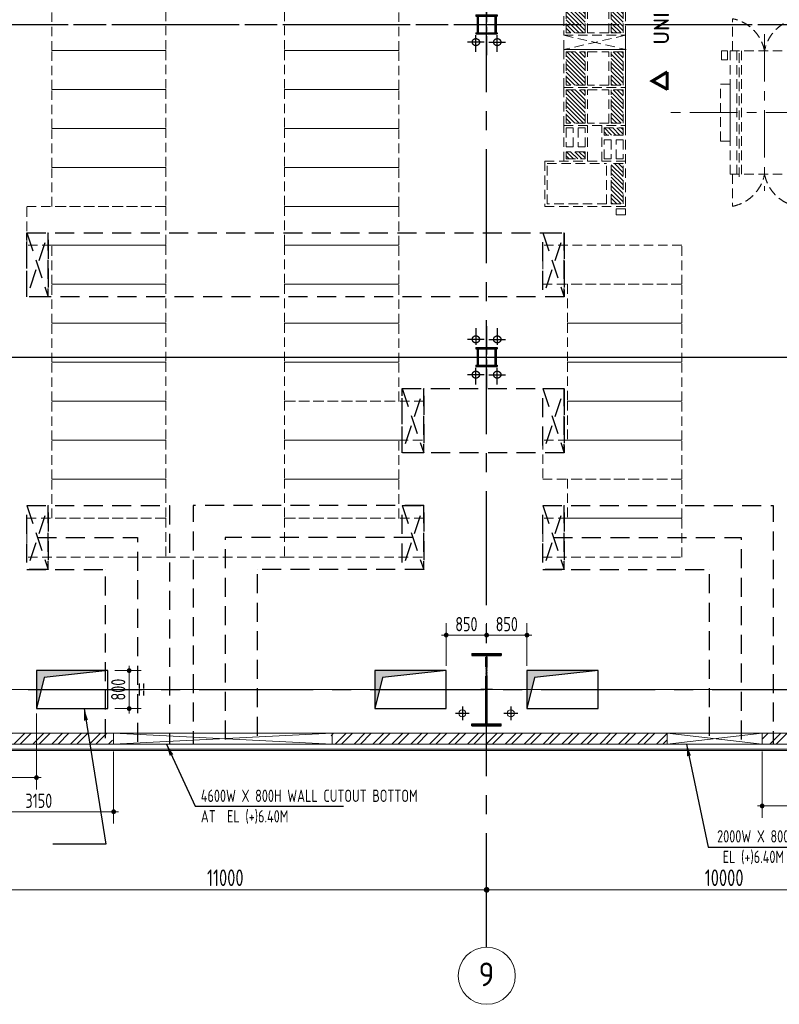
# Model space of a CAD drawing. Extents: x -7650383 to 4934791, y -137560 to 1826789.
# Tile 12 of 256: x 689438 to 705427, y -55601 to -34878. Entities that reach past the tile are written whole.
import ezdxf
from ezdxf.enums import TextEntityAlignment as Align

# ---------------------------------------------------------------- set-up
doc = ezdxf.new("R2010")
doc.units = 0
doc.header["$LTSCALE"] = 800
doc.header["$MEASUREMENT"] = 0
for name, pattern in [('CENTER', [2, 1.25, -0.25, 0.25, -0.25]), ('CENTER2', [1.125, 0.75, -0.125, 0.125, -0.125]), ('DASHED', [0.75, 0.5, -0.25]), ('HIDDEN', [0.375, 0.25, -0.125])]:
    doc.linetypes.add(name, pattern=pattern)
doc.layers.get('0').update_dxf_attribs({"linetype": 'CONTINUOUS'})
for name, color, linetype in [('0-7-COL', 2, 'CENTER'), ('Aux Ped Stel', 7, 'CONTINUOUS'), ('Aux_col', 7, 'CONTINUOUS'), ('CL', 2, 'CENTER2'), ('COL', 1, 'CENTER'), ('ELE EQUIP.', 7, 'CONTINUOUS'), ('EQUIP', 8, 'CONTINUOUS'), ('GRID', 8, 'CENTER'), ('MPL', 1, 'CONTINUOUS'), ('TEXT', 3, 'CONTINUOUS')]:
    doc.layers.add(name, color=color, linetype=linetype)
for name, color, linetype, lineweight in [('A-REMOVABLE GRATING', 252, 'CONTINUOUS', 9), ('CLAD-1', 3, 'CONTINUOUS', 15), ('DIM', 4, 'CONTINUOUS', 13), ('dimension line', 4, 'CONTINUOUS', 13), ('EQPT', 8, 'HIDDEN', 9), ('OPENING EO', 40, 'CONTINUOUS', 18), ('RAINWATER', 2, 'CONTINUOUS', 15), ('WALL', 6, 'CONTINUOUS', 18), ('WALL HATCH', 251, 'CONTINUOUS', 13)]:
    doc.layers.add(name, color=color, linetype=linetype, lineweight=lineweight)
doc.styles.add('ROMAND', font='romand')
doc.styles.add('ROMANS', font='ISO9.shx', dxfattribs={"width": 0.8})
doc.dimstyles.new('barka', dxfattribs={"dimscale": 100, "dimtxt": 3.5, "dimasz": 1.2, "dimexe": 2.5, "dimexo": 2.5, "dimgap": 0.8, "dimtad": 1, "dimdsep": 46, "dimtxsty": 'ROMANS', "dimblk": 'DDOT1', "dimcen": 0, "dimclrd": 256, "dimclre": 256, "dimclrt": 2, "dimadec": 0, "dimazin": 2, "dimtp": 0.1, "dimtm": 0.1, "dimtfac": 0.71, "dimtmove": 2, "dimatfit": 3, "dimlwd": -1, "dimlwe": -1, "dimarcsym": 0})
doc.dimstyles.new('barka INTERNAL DIM', dxfattribs={"dimscale": 100, "dimtxt": 3, "dimasz": 1, "dimexe": 2.5, "dimexo": 1.5, "dimgap": 0.8, "dimtad": 1, "dimdsep": 46, "dimtxsty": 'ROMANS', "dimblk": 'DDOT1', "dimcen": 0, "dimclrd": 256, "dimclre": 256, "dimclrt": 2, "dimadec": 0, "dimazin": 2, "dimtp": 0.1, "dimtm": 0.1, "dimtfac": 0.71, "dimtmove": 2, "dimatfit": 3, "dimlwd": -1, "dimlwe": -1, "dimarcsym": 0})
doc.dimstyles.new('MPL', dxfattribs={"dimtxt": 250, "dimasz": 250, "dimexe": 0, "dimexo": 0, "dimgap": 50, "dimtad": 1, "dimdec": 0, "dimzin": 0, "dimdsep": 46, "dimtxsty": 'ROMANS', "dimcen": 0, "dimclrd": 1, "dimclre": 1, "dimclrt": 3, "dimadec": 0, "dimazin": 0, "dimtfac": 0.09, "dimtdec": 0, "dimtofl": 0, "dimtmove": 0, "dimatfit": 0, "dimfxl": 1, "dimtolj": 1, "dimtzin": 0, "dimarcsym": 0})
pattern_1 = [(135, (582404.35, -393771.13), (-44.194174, -44.194174), [])]
pattern_2 = [(135, (582404.35, -392671.13), (-44.194174, -44.194174), [])]
pattern_3 = [(135, (582404.35, -394571.13), (-44.194174, -44.194174), [])]
pattern_4 = [(45, (72421.45, -1e-05), (-198.87378, 198.87378), []), (45, (72554.03, -1e-05), (-198.87378, 198.87378), [])]

# ---------------------------------------------------------------- blocks, each defined once
blk = doc.blocks.new('DDOT1')
blk.add_line((-1, 0), (1, 0))
at = {"const_width": 0.5}
blk.add_lwpolyline([(-0.25, 0, 1), (0.25, 0, 1)], format="xyb", close=True, dxfattribs=at)
blk = doc.blocks.new('*D125')
at = {"layer": 'dimension line', "transparency": 16777216}
for p, q in [((688266, -53976), (688266, -52942)), ((688386, -53192), (699146, -53192))]:
    blk.add_line(p, q, dxfattribs=at)
at = {"layer": 'dimension line', "transparency": 16777216, "xscale": 119.9999999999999, "yscale": 119.9999999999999, "zscale": 119.9999999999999, "rotation": 180}
blk.add_blockref('DDOT1', (688266, -53192), dxfattribs=at)
at = {"layer": 'dimension line', "transparency": 16777216, "xscale": 119.9999999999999, "yscale": 119.9999999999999, "zscale": 119.9999999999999}
blk.add_blockref('DDOT1', (699266, -53192), dxfattribs=at)
at = {"layer": 'dimension line', "color": 2, "transparency": 16777216, "insert": (693766, -52937), "char_height": 350, "attachment_point": 5, "style": 'ROMANS'}
blk.add_mtext('11000', dxfattribs=at)
blk = doc.blocks.new('A$C41E52089')
at = {"layer": 'COL'}
h = blk.add_hatch(dxfattribs=at)
h.set_pattern_fill('ANSI31', color=256, scale=100, style=0)
h.paths.add_polyline_path([(310, -720), (0, -720), (0, -760), (310, -760)])
h.paths.add_polyline_path([(0, -720), (-310, -720), (-310, -760), (0, -760)])
h.paths.add_polyline_path([(0, 0), (-13, 0), (-13, -720), (0, -720)])
h.paths.add_polyline_path([(0, 720), (-13, 720), (-13, 0), (0, 0)])
h.paths.add_polyline_path([(12, 0), (0, 0), (0, -720), (12, -720)])
h.paths.add_polyline_path([(12, 720), (0, 720), (0, 0), (12, 0)])
h.paths.add_polyline_path([(310, 760), (0, 760), (0, 720), (12, 720), (310, 720)])
h.paths.add_polyline_path([(0, 760), (-310, 760), (-310, 720), (0, 720)])
for p, q in [((-310, 760), (310, 760)), ((-310, 760), (-310, 720)), ((-310, 720), (310, 720)), ((-13, -720), (-13, 720)), ((12, -720), (12, 720)), ((310, 760), (310, 720)), ((-310, -720), (310, -720)), ((-310, -760), (-310, -720)), ((-310, -760), (310, -760)), ((310, -760), (310, -720))]:
    blk.add_line(p, q, dxfattribs=at)
at = {"layer": 'COL', "color": 2}
for p, q in [((0, -800), (0, 800)), ((123, 0), (-123, 0))]:
    blk.add_line(p, q, dxfattribs=at)
blk = doc.blocks.new('*D126')
at = {"layer": 'dimension line', "transparency": 16777216}
blk.add_line((699386, -53192), (709146, -53192), dxfattribs=at)
at = {"layer": 'dimension line', "transparency": 16777216, "xscale": 119.9999999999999, "yscale": 119.9999999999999, "zscale": 119.9999999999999, "rotation": 180}
blk.add_blockref('DDOT1', (699266, -53192), dxfattribs=at)
at = {"layer": 'dimension line', "transparency": 16777216, "xscale": 119.9999999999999, "yscale": 119.9999999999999, "zscale": 119.9999999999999}
blk.add_blockref('DDOT1', (709266, -53192), dxfattribs=at)
at = {"layer": 'dimension line', "color": 2, "transparency": 16777216, "insert": (704266, -52937), "char_height": 350, "attachment_point": 5, "style": 'ROMANS'}
blk.add_mtext('10000', dxfattribs=at)
blk = doc.blocks.new('DRY TRANSFORMER')
at = {"layer": 'EQPT'}
for p, q in [((-700, 1099), (-700, 1425)), ((-550, 1116), (-550, 725)), ((550, 1116), (550, 725)), ((-1300, 675), (-1975, 675)), ((-1300, 725), (1300, 725)), ((-1300, -725), (-1300, 725)), ((1300, -725), (1300, 725)), ((1300, 675), (1975, 675)), ((1354, 535), (-1344, 535)), ((1300, 585), (-1300, 585)), ((1300, 485), (-1300, 485)), ((1354, -535), (-1344, -535)), ((1300, -485), (-1300, -485)), ((1300, -585), (-1300, -585)), ((-1300, -675), (-1975, -675)), ((-1300, -725), (1300, -725)), ((613, -725), (161, -725)), ((1300, -675), (1975, -675))]:
    blk.add_line(p, q, dxfattribs=at)
at = {"layer": 'EQPT', "linetype": 'CENTER'}
for p, q in [((0, 1029), (0, -2149)), ((-1650, 0), (1650, 0))]:
    blk.add_line(p, q, dxfattribs=at)
at = {"layer": 'EQPT'}
for points in [[(-1109, 1033), (-700, 1033), (-700, 1099), (-1109, 1099)], [(-600, 1116), (600, 1116), (600, 1140), (-600, 1140)], [(-1109, 1033), (-700, 1033), (-700, 725), (-1109, 725)], [(1064, 798), (870, 798), (870, 927), (1064, 927)], [(-1107, -906), (-1301, -906), (-1301, -777), (-1107, -777)], [(-600, -725), (600, -725), (600, -925), (-600, -925)]]:
    blk.add_lwpolyline(points, close=True, dxfattribs=at)
for centre, radius, start, end in [((-693, 997), 428, 90.9397, 166.1448), ((-1137, 838), 853, 190.9964, 259.0036), ((1137, 838), 853, 280.9964, 349.0036), ((-1137, -838), 853, 100.9964, 169.0036), ((1137, -838), 853, 10.9964, 79.0036)]:
    blk.add_arc(centre, radius, start, end, dxfattribs=at)
blk = doc.blocks.new('FRONT')
at = {"layer": 'EQPT', "linetype": 'Continuous', "const_width": 100, "flags": 128}
for points in [[(531263, 155421), (530777, 155127), (531270, 154854)], [(531259, 155421), (531259, 154832)]]:
    blk.add_lwpolyline(points, dxfattribs=at)
blk = doc.blocks.new('SSDD')
at = {"layer": 'EQPT'}
h = blk.add_hatch(dxfattribs=at)
h.set_pattern_fill('ANSI31', color=256, scale=500, angle=450, style=0)
h.set_pattern_definition(pattern_2)
h.paths.add_polyline_path([(412505, 78650), (412505, 77950), (412905, 77950), (412905, 78650)])
h = blk.add_hatch(dxfattribs=at)
h.set_pattern_fill('ANSI31', color=256, scale=500, angle=450, style=0)
h.set_pattern_definition(pattern_2)
h.paths.add_polyline_path([(413455, 78650), (413455, 77950), (413705, 77950), (413705, 78650)])
h = blk.add_hatch(dxfattribs=at)
h.set_pattern_fill('ANSI31', color=256, scale=500, angle=450, style=0)
h.set_pattern_definition(pattern_1)
h.paths.add_polyline_path([(412505, 77550), (412505, 76850), (412905, 76850), (412905, 77550)])
h = blk.add_hatch(dxfattribs=at)
h.set_pattern_fill('ANSI31', color=256, scale=500, angle=450, style=0)
h.set_pattern_definition(pattern_1)
h.paths.add_polyline_path([(413455, 77550), (413455, 76850), (413705, 76850), (413705, 77550)])
h = blk.add_hatch(dxfattribs=at)
h.set_pattern_fill('ANSI31', color=256, scale=500, angle=450, style=0)
h.set_pattern_definition(pattern_3)
h.paths.add_polyline_path([(412505, 76750), (412505, 76050), (412905, 76050), (412905, 76750)])
h = blk.add_hatch(dxfattribs=at)
h.set_pattern_fill('ANSI31', color=256, scale=500, angle=450, style=0)
h.set_pattern_definition(pattern_3)
h.paths.add_polyline_path([(413455, 76750), (413455, 76050), (413705, 76050), (413705, 76750)])
h = blk.add_hatch(dxfattribs=at)
h.set_pattern_fill('ANSI31', color=256, scale=500, angle=450, style=0)
h.set_pattern_definition([(135, (499568.12, 29078.44), (-44.194174, -44.194174), [])])
h.paths.add_polyline_path([(413305, 75950), (413305, 75800), (413705, 75800), (413705, 75950)])
h = blk.add_hatch(dxfattribs=at)
h.set_pattern_fill('ANSI31', color=256, scale=500, angle=450, style=0)
h.set_pattern_definition([(135, (498768.12, 28578.44), (-44.194174, -44.194174), [])])
h.paths.add_polyline_path([(412505, 75450), (412505, 75300), (412905, 75300), (412905, 75450)])
h = blk.add_hatch(dxfattribs=at)
h.set_pattern_fill('ANSI31', color=256, scale=500, angle=450, style=0)
h.set_pattern_definition([(135, (574740.155, -395589.635), (-44.194174, -44.194174), [])])
h.paths.add_polyline_path([(413455, 75200), (413455, 74350), (413705, 74350), (413705, 75200)])
for p, q in [((412505, 77950), (412505, 78650)), ((412905, 77950), (412905, 78650)), ((412955, 77950), (412955, 78650)), ((413405, 77950), (413405, 78650)), ((413455, 77950), (413455, 78650)), ((413705, 77950), (413705, 78650)), ((412905, 77950), (412505, 77950)), ((413405, 77950), (412955, 77950)), ((413455, 77950), (413705, 77950)), ((412455, 77900), (413769, 77600)), ((413755, 77900), (412455, 77600)), ((412455, 77600), (413755, 77600)), ((412455, 77600), (413755, 77600)), ((412455, 77600), (413755, 77600)), ((412505, 77550), (412905, 77550)), ((412505, 76850), (412505, 77550)), ((412755, 77600), (413755, 77600)), ((412905, 76850), (412905, 77550)), ((412955, 77550), (413405, 77550)), ((412955, 76850), (412955, 77550)), ((413405, 76850), (413405, 77550)), ((413705, 77550), (413455, 77550)), ((413455, 76850), (413455, 77550)), ((413705, 76850), (413705, 77550)), ((412455, 76800), (413755, 76800)), ((412905, 76850), (412505, 76850)), ((412505, 76750), (412905, 76750)), ((412505, 76050), (412505, 76750)), ((412755, 76800), (413755, 76800)), ((412905, 76050), (412905, 76750)), ((413405, 76850), (412955, 76850)), ((412955, 76750), (413405, 76750)), ((412955, 76050), (412955, 76750)), ((413405, 76050), (413405, 76750)), ((413455, 76850), (413705, 76850)), ((413705, 76750), (413455, 76750)), ((413455, 76050), (413455, 76750)), ((413705, 76050), (413705, 76750)), ((412455, 75250), (412455, 76000)), ((412455, 76000), (413755, 76000)), ((412905, 76050), (412505, 76050)), ((412755, 76000), (413755, 76000)), ((412755, 76000), (413755, 76000)), ((413405, 76050), (412955, 76050)), ((412955, 75250), (412955, 76000)), ((413255, 75250), (413255, 76000)), ((413455, 76050), (413705, 76050)), ((412055, 75250), (413755, 75250)), ((412105, 75200), (413355, 75200)), ((412105, 74350), (412105, 75200)), ((413355, 74350), (413355, 75200)), ((413705, 75200), (413455, 75200)), ((413455, 74350), (413455, 75200)), ((413705, 74350), (413705, 75200)), ((412055, 74300), (413755, 74300)), ((412055, 74300), (413755, 74300)), ((413355, 74350), (412105, 74350)), ((413455, 74350), (413705, 74350))]:
    blk.add_line(p, q, dxfattribs=at)
for points in [[(413755, 74300), (413755, 85400)], [(412455, 79500), (412455, 77900), (413755, 77900), (413755, 79500)], [(412455, 77600), (412455, 76800), (413755, 76800), (413755, 77600)], [(412455, 76800), (412455, 76000), (413755, 76000), (413755, 76800)], [(412055, 75250), (412055, 74300)]]:
    blk.add_lwpolyline(points, dxfattribs=at)
for points in [[(412455, 77900), (413755, 77900), (413755, 77600), (412455, 77600)], [(412505, 75550), (412655, 75550), (412655, 75950), (412505, 75950)], [(412755, 75550), (412905, 75550), (412905, 75950), (412755, 75950)], [(413705, 75950), (413705, 75800), (413305, 75800), (413305, 75950)], [(413305, 75700), (413455, 75700), (413455, 75300), (413305, 75300)], [(413555, 75700), (413705, 75700), (413705, 75300), (413555, 75300)], [(412905, 75300), (412905, 75450), (412505, 75450), (412505, 75300)]]:
    blk.add_lwpolyline(points, close=True, dxfattribs=at)
at = {"layer": 'EQPT', "linetype": 'Continuous'}
blk.add_lwpolyline([(413561, 74121), (413755, 74121), (413755, 74250), (413561, 74250)], close=True, dxfattribs=at)
at = {"layer": 'EQPT', "rotation": 270}
blk.add_blockref('DRY TRANSFORMER', (416680, 76275), dxfattribs=at)
at = {"layer": 'EQPT', "xscale": 0.6500000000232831, "yscale": 0.6500000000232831, "zscale": 0.6500000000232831}
blk.add_blockref('FRONT', (69313, -23894), dxfattribs=at)
at = {"layer": 'EQPT', "style": 'ROMAND'}
blk.add_text('UNIT PMCC ', height=300, rotation=90, dxfattribs=at).set_placement((414661, 77707))
blk = doc.blocks.new('AUX COL')
at = {"layer": 'Aux Ped Stel'}
for p, q in [((-225, 200), (-225, 175)), ((-225, 200), (225, 200)), ((-225, 175), (225, 175)), ((-200, 175), (-200, -175)), ((-175, 175), (-175, -175)), ((175, 175), (175, -175)), ((200, 175), (200, -175)), ((225, 200), (225, 175)), ((-225, -175), (-225, -200)), ((-225, -175), (225, -175)), ((-225, -200), (225, -200)), ((225, -175), (225, -200))]:
    blk.add_line(p, q, dxfattribs=at)
at = {"layer": 'CL'}
for p, q in [((0, 650), (0, -650)), ((-650, 0), (650, 0))]:
    blk.add_line(p, q, dxfattribs=at)
blk = doc.blocks.new('*D514')
at = {"layer": 'DIM', "transparency": 16777216}
for p, q in [((688266, -47748), (688266, -51079)), ((689791, -49477), (689791, -51079)), ((688366, -50829), (689691, -50829))]:
    blk.add_line(p, q, dxfattribs=at)
at = {"layer": 'DIM', "transparency": 16777216, "xscale": 100, "yscale": 100, "zscale": 100, "rotation": 180}
blk.add_blockref('DDOT1', (688266, -50829), dxfattribs=at)
at = {"layer": 'DIM', "transparency": 16777216, "xscale": 100, "yscale": 100, "zscale": 100}
blk.add_blockref('DDOT1', (689791, -50829), dxfattribs=at)
at = {"layer": 'DIM', "color": 2, "transparency": 16777216, "insert": (688907, -50599), "char_height": 300, "attachment_point": 5, "style": 'ROMANS'}
blk.add_mtext('1525', dxfattribs=at)
blk = doc.blocks.new('*D515')
at = {"layer": 'DIM', "transparency": 16777216}
for p, q in [((698416, -48477), (698416, -47580)), ((699266, -47680), (699266, -47580)), ((698516, -47830), (699166, -47830))]:
    blk.add_line(p, q, dxfattribs=at)
at = {"layer": 'DIM', "transparency": 16777216, "xscale": 100, "yscale": 100, "zscale": 100, "rotation": 180}
blk.add_blockref('DDOT1', (698416, -47830), dxfattribs=at)
at = {"layer": 'DIM', "transparency": 16777216, "xscale": 100, "yscale": 100, "zscale": 100}
blk.add_blockref('DDOT1', (699266, -47830), dxfattribs=at)
at = {"layer": 'DIM', "color": 2, "transparency": 16777216, "insert": (698841, -47600), "char_height": 300, "attachment_point": 5, "style": 'ROMANS'}
blk.add_mtext('850', dxfattribs=at)
blk = doc.blocks.new('*D516')
at = {"layer": 'DIM', "transparency": 16777216}
for p, q in [((699266, -47680), (699266, -47580)), ((700116, -48477), (700116, -47580)), ((699366, -47830), (700016, -47830))]:
    blk.add_line(p, q, dxfattribs=at)
at = {"layer": 'DIM', "transparency": 16777216, "xscale": 100, "yscale": 100, "zscale": 100, "rotation": 180}
blk.add_blockref('DDOT1', (699266, -47830), dxfattribs=at)
at = {"layer": 'DIM', "transparency": 16777216, "xscale": 100, "yscale": 100, "zscale": 100}
blk.add_blockref('DDOT1', (700116, -47830), dxfattribs=at)
at = {"layer": 'DIM', "color": 2, "transparency": 16777216, "insert": (699691, -47600), "char_height": 300, "attachment_point": 5, "style": 'ROMANS'}
blk.add_mtext('850', dxfattribs=at)
blk = doc.blocks.new('*D518')
at = {"layer": 'DIM', "transparency": 16777216}
for p, q in [((691441, -48577), (691992, -48577)), ((691742, -49277), (691742, -48677)), ((691441, -49377), (691992, -49377))]:
    blk.add_line(p, q, dxfattribs=at)
at = {"layer": 'DIM', "transparency": 16777216, "xscale": 100, "yscale": 100, "zscale": 100}
for p, rotation in [((691742, -48577), 90), ((691742, -49377), 270)]:
    blk.add_blockref('DDOT1', p, dxfattribs=dict(at, rotation=rotation))
at = {"layer": 'DIM', "color": 2, "transparency": 16777216, "char_height": 300, "attachment_point": 5, "rotation": 90, "style": 'ROMANS'}
for s, insert in [('800', (691512, -48977)), ('==', (691972, -48977))]:
    blk.add_mtext(s, dxfattribs=dict(at, insert=insert))
blk = doc.blocks.new('*D519')
at = {"layer": 'DIM', "transparency": 16777216}
for p, q in [((691416, -50277), (691416, -51797)), ((688266, -51229), (688266, -51797)), ((691316, -51547), (688366, -51547))]:
    blk.add_line(p, q, dxfattribs=at)
at = {"layer": 'DIM', "transparency": 16777216, "xscale": 100, "yscale": 100, "zscale": 100, "rotation": 180}
blk.add_blockref('DDOT1', (688266, -51547), dxfattribs=at)
at = {"layer": 'DIM', "transparency": 16777216, "xscale": 100, "yscale": 100, "zscale": 100}
blk.add_blockref('DDOT1', (691416, -51547), dxfattribs=at)
at = {"layer": 'DIM', "color": 2, "transparency": 16777216, "insert": (689841, -51317), "char_height": 300, "attachment_point": 5, "style": 'ROMANS'}
blk.add_mtext('3150', dxfattribs=at)
blk = doc.blocks.new('*D520')
at = {"layer": 'DIM', "transparency": 16777216}
for p, q in [((705066, -50277), (705066, -51675)), ((709166, -51425), (705166, -51425)), ((709266, -51455), (709266, -51675))]:
    blk.add_line(p, q, dxfattribs=at)
at = {"layer": 'DIM', "transparency": 16777216, "xscale": 100, "yscale": 100, "zscale": 100, "rotation": 180}
blk.add_blockref('DDOT1', (705066, -51425), dxfattribs=at)
at = {"layer": 'DIM', "transparency": 16777216, "xscale": 100, "yscale": 100, "zscale": 100}
blk.add_blockref('DDOT1', (709266, -51425), dxfattribs=at)
at = {"layer": 'DIM', "color": 2, "transparency": 16777216, "insert": (707166, -51195), "char_height": 300, "attachment_point": 5, "style": 'ROMANS'}
blk.add_mtext('4200', dxfattribs=at)

msp = doc.modelspace()

# ---------------------------------------------------------------- hatches: boundary and pattern name
at = {"layer": 'MPL'}
h = msp.add_hatch(color=5, dxfattribs=at)
h.dxf.hatch_style = 1
h.paths.add_polyline_path([(691290.8, -11577.4), (689790.8, -11577.4), (689790.8, -12377.4), (689952, -11722.6)])
h.paths.add_polyline_path([(698415.7, -11577.4), (696915.7, -11577.4), (696915.7, -12377.4), (697076.9, -11722.6)])
h.paths.add_polyline_path([(701615.6, -11577.4), (700115.6, -11577.4), (700115.6, -12377.4), (700276.9, -11722.6)])
h.paths.add_polyline_path([(708415.7, -11577.4), (706915.7, -11577.4), (706915.7, -12377.4), (707076.9, -11722.6)])
h.paths.add_polyline_path([(708415.7, -48577.4), (706915.7, -48577.4), (706915.7, -49377.4), (707076.9, -48722.6)])
h.paths.add_polyline_path([(701615.6, -48577.4), (700115.6, -48577.4), (700115.6, -49377.4), (700276.9, -48722.6)])
h.paths.add_polyline_path([(698415.7, -48577.4), (696915.7, -48577.4), (696915.7, -49377.4), (697076.9, -48722.6)])
h.paths.add_polyline_path([(691290.8, -48577.4), (689790.8, -48577.4), (689790.8, -49377.4), (689952, -48722.6)])
at = {"layer": 'WALL HATCH'}
h = msp.add_hatch(dxfattribs=at)
h.set_pattern_fill('ANSI32', color=256, scale=750, style=0)
h.set_pattern_definition(pattern_4)
h.paths.add_polyline_path([(709865.6, -48977.4), (709635.6, -48977.4), (709635.6, -49897.4), (705299.5, -49897.4), (705299.5, -50127.4), (709865.6, -50127.4)])
h = msp.add_hatch(dxfattribs=at)
h.set_pattern_fill('ANSI32', color=256, scale=750, style=0)
h.set_pattern_definition(pattern_4)
h.paths.add_polyline_path([(691392.4, -50127.4), (691392.4, -49897.4), (688150.6, -49897.4), (688150.6, -50127.4)])
h.paths.add_polyline_path([(705065.6, -49897.4), (705065.6, -50127.4), (705299.5, -50127.4), (705299.5, -49897.4)])
h.paths.add_polyline_path([(703065.6, -50127.4), (703065.6, -49897.4), (695992.4, -49897.4), (695992.4, -50127.4)])

# ---------------------------------------------------------------- linework, layer by layer
at = {"layer": 'A-REMOVABLE GRATING'}
for p, q in [((609730.6, -48977.4), (712427.4, -48977.4)), ((674080.7, -48977.4), (723686.4, -48977.4))]:
    msp.add_line(p, q, dxfattribs=at)
at = {"layer": 'CL', "linetype": 'CENTER'}
for p, q in [((699040.6, -35555.4), (699040.6, -35205.4)), ((699490.6, -35555.4), (699490.6, -35205.4)), ((699215.6, -35350), (698865.6, -35350)), ((699315.6, -35350), (699665.6, -35350)), ((699040.6, -41371.5), (699040.6, -41721.5)), ((699490.6, -41371.5), (699490.6, -41721.5)), ((699215.6, -41605.9), (698865.6, -41605.9)), ((699315.6, -41605.9), (699665.6, -41605.9)), ((699040.6, -42554.2), (699040.6, -42204.2)), ((699490.6, -42554.2), (699490.6, -42204.2)), ((699215.6, -42348.9), (698865.6, -42348.9)), ((699315.6, -42348.9), (699665.6, -42348.9))]:
    msp.add_line(p, q, dxfattribs=at)
at = {"layer": 'CL'}
for p, q in [((698900.6, -49477.4), (698610.6, -49477.4)), ((698755.6, -49332.4), (698755.6, -49622.4)), ((699920.7, -49477.4, 100), (699630.7, -49477.4, 100)), ((699775.7, -49332.4, 100), (699775.7, -49622.4, 100))]:
    msp.add_line(p, q, dxfattribs=at)
at = {"layer": 'CL', "color": 7}
for centre in [(699040.6, -35350), (699490.6, -35350), (699040.6, -41605.9), (699490.6, -41605.9), (699040.6, -42348.9), (699490.6, -42348.9)]:
    msp.add_circle(centre, 75, dxfattribs=at)
at = {"layer": 'CLAD-1'}
for p, q in [((672350.9, -50227.4), (709965.6, -50227.4)), ((672350.9, -50255.4), (709993.6, -50255.4))]:
    msp.add_line(p, q, dxfattribs=at)
at = {"layer": 'DIM', "color": 2}
msp.add_circle((699269.2, -55000.6), 600, dxfattribs=at)
at = {"layer": 'EQPT'}
msp.add_line((692514.7, -46186.4), (695014.7, -46186.4), dxfattribs=at)
for points in [[(690111.7, -34706.4), (692514.7, -34706.4), (692514.7, -35526.4), (690111.7, -35526.4)], [(697417.7, -34706.4), (695014.7, -34706.4), (695014.7, -35526.4), (697417.7, -35526.4)], [(690111.7, -35526.4), (692514.7, -35526.4), (692514.7, -36346.4), (690111.7, -36346.4)], [(697417.7, -35526.4), (695014.7, -35526.4), (695014.7, -36346.4), (697417.7, -36346.4)], [(690111.7, -36346.4), (692514.7, -36346.4), (692514.7, -37166.4), (690111.7, -37166.4)], [(697417.7, -36346.4), (695014.7, -36346.4), (695014.7, -37166.4), (697417.7, -37166.4)], [(690111.7, -37166.4), (692514.7, -37166.4), (692514.7, -37986.4), (690111.7, -37986.4)], [(697417.7, -37166.4), (695014.7, -37166.4), (695014.7, -37986.4), (697417.7, -37986.4)], [(690111.7, -37986.4), (692514.7, -37986.4), (692514.7, -38806.4), (690111.7, -38806.4)], [(697417.7, -37986.4), (695014.7, -37986.4), (695014.7, -38806.4), (697417.7, -38806.4)], [(689587.7, -38806.4), (692514.7, -38806.4), (692514.7, -39626.4), (689587.7, -39626.4)], [(697417.7, -38806.4), (695014.7, -38806.4), (695014.7, -39626.4), (697417.7, -39626.4)], [(690111.7, -39626.4), (692514.7, -39626.4), (692514.7, -40446.4), (690111.7, -40446.4)], [(697417.7, -39626.4), (695014.7, -39626.4), (695014.7, -40446.4), (697417.7, -40446.4)], [(700447.5, -40446.4), (703374.5, -40446.4), (703374.5, -39626.4), (700447.5, -39626.4)], [(690111.7, -40446.4), (692514.7, -40446.4), (692514.7, -41266.4), (690111.7, -41266.4)], [(697417.7, -40446.4), (695014.7, -40446.4), (695014.7, -41266.4), (697417.7, -41266.4)], [(700971.5, -41266.4), (703374.5, -41266.4), (703374.5, -40446.4), (700971.5, -40446.4)], [(690111.7, -41266.4), (692514.7, -41266.4), (692514.7, -42086.4), (690111.7, -42086.4)], [(697417.7, -41266.4), (695014.7, -41266.4), (695014.7, -42086.4), (697417.7, -42086.4)], [(700971.5, -42086.4), (703374.5, -42086.4), (703374.5, -41266.4), (700971.5, -41266.4)], [(690111.7, -42086.4), (692514.7, -42086.4), (692514.7, -42906.4), (690111.7, -42906.4)], [(697417.7, -42086.4), (695014.7, -42086.4), (695014.7, -42906.4), (697417.7, -42906.4)], [(700971.5, -42906.4), (703374.5, -42906.4), (703374.5, -42086.4), (700971.5, -42086.4)], [(690111.7, -42906.4), (692514.7, -42906.4), (692514.7, -43726.4), (690111.7, -43726.4)], [(697941.7, -42906.4), (695014.7, -42906.4), (695014.7, -43726.4), (697941.7, -43726.4)], [(700971.5, -43726.4), (703374.5, -43726.4), (703374.5, -42906.4), (700971.5, -42906.4)], [(690111.7, -43726.4), (692514.7, -43726.4), (692514.7, -44546.4), (690111.7, -44546.4)], [(697417.7, -43726.4), (695014.7, -43726.4), (695014.7, -44546.4), (697417.7, -44546.4)], [(700447.5, -44546.4), (703374.5, -44546.4), (703374.5, -43726.4), (700447.5, -43726.4)], [(690111.7, -44546.4), (692514.7, -44546.4), (692514.7, -45366.4), (690111.7, -45366.4)], [(697417.7, -44546.4), (695014.7, -44546.4), (695014.7, -45366.4), (697417.7, -45366.4)], [(700971.5, -45366.4), (703374.5, -45366.4), (703374.5, -44546.4), (700971.5, -44546.4)], [(689587.7, -45366.4), (692514.7, -45366.4), (692514.7, -46186.4), (689587.7, -46186.4)], [(697941.7, -45366.4), (695014.7, -45366.4), (695014.7, -46186.4), (697941.7, -46186.4)], [(700447.5, -46186.4), (703374.5, -46186.4), (703374.5, -45366.4), (700447.5, -45366.4)]]:
    msp.add_lwpolyline(points, close=True, dxfattribs=at)
at = {"layer": 'EQUIP', "linetype": 'DASHED', "flags": 128}
for points in [[(689587.7, -39361.4), (690037.7, -39361.4), (690037.7, -40711.4), (689587.7, -40711.4), (689587.7, -39361.4), (690037.7, -40711.4), (690037.7, -39361.4), (689587.7, -40711.4)], [(700447.5, -39361.4), (700897.5, -39361.4), (700897.5, -40711.4), (700447.5, -40711.4), (700447.5, -39361.4), (700897.5, -40711.4), (700897.5, -39361.4), (700447.5, -40711.4)], [(697491.7, -42641.4), (697941.7, -42641.4), (697941.7, -43991.4), (697491.7, -43991.4), (697491.7, -42641.4), (697941.7, -43991.4), (697941.7, -42641.4), (697491.7, -43991.4)], [(700447.5, -42641.4), (700897.5, -42641.4), (700897.5, -43991.4), (700447.5, -43991.4), (700447.5, -42641.4), (700897.5, -43991.4), (700897.5, -42641.4), (700447.5, -43991.4)], [(689587.7, -45101.4), (690037.7, -45101.4), (690037.7, -46451.4), (689587.7, -46451.4), (689587.7, -45101.4), (690037.7, -46451.4), (690037.7, -45101.4), (689587.7, -46451.4)], [(689587.7, -45101.4), (692589.7, -45101.4), (692589.7, -45101.4), (692589.7, -50127.4)], [(697941.7, -45101.4), (693089.7, -45101.4), (693089.7, -45101.4), (693089.7, -50127.4)], [(697491.7, -45101.4), (697941.7, -45101.4), (697941.7, -46451.4), (697491.7, -46451.4), (697491.7, -45101.4), (697941.7, -46451.4), (697941.7, -45101.4), (697491.7, -46451.4)], [(700447.5, -45101.4), (700897.5, -45101.4), (700897.5, -46451.4), (700447.5, -46451.4), (700447.5, -45101.4), (700897.5, -46451.4), (700897.5, -45101.4), (700447.5, -46451.4)], [(700447.5, -45101.4), (703374.5, -45101.4), (704624.5, -45101.4), (705299.5, -45101.4), (705299.5, -50127.4)], [(689812.7, -45776.4), (691914.7, -45776.4), (691914.7, -50127.4)], [(697716.7, -45776.4), (693764.7, -45776.4), (693764.7, -50127.4)], [(700672.5, -45776.4), (703599.5, -45776.4), (704624.5, -45776.4), (704624.5, -45776.4), (704624.5, -50127.4)], [(689587.7, -46451.4), (691239.7, -46451.4), (691239.7, -46451.4), (691239.7, -50127.4)], [(697941.7, -46451.4), (694439.7, -46451.4), (694439.7, -46451.4), (694439.7, -50127.4)], [(700447.5, -46451.4), (703949.5, -46451.4), (703949.5, -46451.4), (703949.5, -46451.4), (703949.5, -50127.4)]]:
    msp.add_lwpolyline(points, dxfattribs=at)
at = {"layer": 'EQUIP', "linetype": 'DASHED'}
for points in [[(689587.7, -39361.4), (700897.5, -39361.4), (700897.5, -40711.4), (689587.7, -40711.4)], [(697491.7, -42641.4), (700897.5, -42641.4), (700897.5, -43991.4), (697491.7, -43991.4)]]:
    msp.add_lwpolyline(points, close=True, dxfattribs=at)
at = {"layer": 'GRID', "linetype": 'CENTER2', "ltscale": 4}
for p, q in [((699265.6, -54400.6), (699265.6, 16543.4)), ((676974.3, -34977.4), (709524.9, -34977.4)), ((684457.4, -34977.4), (721384.5, -34977.4)), ((684457.4, -41977.4), (721560.2, -41977.4)), ((684849.5, -41977.4), (709547.9, -41977.4)), ((614015.3, -48977.4), (723686.4, -48977.4))]:
    msp.add_line(p, q, dxfattribs=at)
at = {"layer": 'MPL'}
for points in [[(691290.8, -48577.4), (689790.8, -48577.4), (689790.8, -49377.4), (691290.8, -49377.4)], [(698415.7, -48577.4), (696915.7, -48577.4), (696915.7, -49377.4), (698415.7, -49377.4)], [(701615.6, -48577.4), (700115.6, -48577.4), (700115.6, -49377.4), (701615.6, -49377.4)]]:
    msp.add_lwpolyline(points, close=True, dxfattribs=at)
at = {"layer": 'MPL', "flags": 128}
for points in [[(691290.8, -48577.4), (689952, -48722.6), (689790.8, -49377.4)], [(698415.7, -48577.4), (697076.9, -48722.6), (696915.7, -49377.4)], [(701615.6, -48577.4), (700276.9, -48722.6), (700115.6, -49377.4)]]:
    msp.add_lwpolyline(points, dxfattribs=at)
at = {"layer": 'OPENING EO', "ltscale": 5}
for p, q in [((691415.6, -49897.4), (696015.6, -50127.4)), ((696015.6, -49897.4), (691415.6, -50127.4)), ((703065.6, -49897.4), (705065.6, -50127.4)), ((705065.6, -49897.4), (703065.6, -50127.4))]:
    msp.add_line(p, q, dxfattribs=at)
for points in [[(691415.6, -50127.4), (696015.6, -50127.4), (696015.6, -49897.4), (691415.6, -49897.4)], [(703065.6, -50127.4), (705065.6, -50127.4), (705065.6, -49897.4), (703065.6, -49897.4)]]:
    msp.add_lwpolyline(points, close=True, dxfattribs=at)
at = {"layer": 'RAINWATER'}
for centre in [(698755.6, -49477.4, -100), (699775.7, -49477.4)]:
    msp.add_circle(centre, 75, dxfattribs=at)
at = {"layer": 'WALL'}
for p, q in [((709635.6, -49897.4), (688380.6, -49897.4)), ((672350.9, -50127.4), (709865.6, -50127.4))]:
    msp.add_line(p, q, dxfattribs=at)

# ---------------------------------------------------------------- block references
msp.add_blockref('SSDD', (288435.6, -113106.7))
at = {"layer": 'Aux_col'}
for p in [(699265.6, -34977.4), (699265.6, -41977.4)]:
    msp.add_blockref('AUX COL', p, dxfattribs=at)
at = {"layer": 'COL'}
msp.add_blockref('A$C41E52089', (699265.6, -48977.4), dxfattribs=at)

# ---------------------------------------------------------------- texts
at = {"layer": '0-7-COL', "color": 6, "linetype": 'Continuous', "style": 'ROMANS'}
msp.add_text('9', height=500, dxfattribs=at).set_placement((699263.2, -54970.2), align=Align.MIDDLE)
at = {"layer": 'TEXT', "color": 3, "char_height": 259.2, "width": 4970.317, "attachment_point": 1, "style": 'ROMANS'}
for s, insert in [('4600W X 800H WALL CUTOUT BOTTOM AT  EL (+)6.40M', (693251.3, -51082.6)), ('2000W X 800H WALL CUTOUT BOTTOM AT  EL (+)6.40M', (704118.4, -51935.8))]:
    msp.add_mtext(s, dxfattribs=dict(at, insert=insert))

# ---------------------------------------------------------------- dimensions: what is measured, and where the dimension line sits
at = {"layer": 'DIM'}
for base, p1, p2, picture, middle in [((699265.6, -47830.3), (698415.7, -48627.4), (699265.6, -47830.3), '*D515', (698840.6, -47600.3)), ((700115.6, -47830.3), (699265.6, -47830.3), (700115.6, -48627.4), '*D516', (699690.6, -47600.3)), ((688265.6, -51546.6), (691415.6, -50127.4), (688265.6, -51079.1), '*D519', (689840.6, -51316.6)), ((705065.6, -51424.6), (709265.6, -51305.1), (705065.6, -50127.4), '*D520', (707165.6, -51194.6))]:
    dim = msp.add_linear_dim(base=base, p1=p1, p2=p2, dimstyle='barka INTERNAL DIM', override={"dimdec": 0, "dimtmove": 0}, dxfattribs=at)
    dim.commit()
    dim.dimension.update_dxf_attribs({"geometry": picture, "text_midpoint": middle})
dim = msp.add_linear_dim(base=(689790.8, -50829.1), p1=(688265.6, -47598), p2=(689790.8, -49327.4), dimstyle='barka INTERNAL DIM', override={"dimdec": 0, "dimtmove": 0}, dxfattribs=at)
dim.commit()
dim.dimension.update_dxf_attribs({"geometry": '*D514', "text_midpoint": (688907.4, -50829.1), "dimtype": 160})
dim = msp.add_linear_dim(base=(691742, -48577.4), p1=(691290.8, -49377.4), p2=(691290.8, -48577.4), angle=90, text='<>\\X==', dimstyle='barka INTERNAL DIM', override={"dimdec": 0, "dimtmove": 0}, dxfattribs=at)
dim.commit()
dim.dimension.update_dxf_attribs({"geometry": '*D518', "text_midpoint": (691742, -48977.4)})
at = {"layer": 'dimension line'}
for base, p1, p2, picture, middle in [((699265.6, -53192.3), (688265.6, -54225.9), (699265.6, -53192.3), '*D125', (693765.6, -52937.3)), ((709265.6, -53192.3), (699265.6, -53192.3), (709265.6, -53192.3), '*D126', (704265.6, -52937.3))]:
    dim = msp.add_linear_dim(base=base, p1=p1, p2=p2, dimstyle='barka', override={"dimdec": 0, "dimtmove": 0}, dxfattribs=at)
    dim.commit()
    dim.dimension.update_dxf_attribs({"geometry": picture, "text_midpoint": middle})

# ---------------------------------------------------------------- leaders
at = {"layer": 'ELE EQUIP.', "color": 7}
for points in [[(690794.8, -49377.4, 0), (691251.3, -52229.4, 0), (690133.6, -52229.4, 0)], [(692527.1, -50127.4), (693131.9, -51427.4), (696251.5, -51427.4)], [(703474.8, -50127.4, 0), (703930.9, -52291.9, 0), (707362.7, -52291.9, 0)]]:
    msp.add_leader(points, dimstyle='MPL', override={"dimfxl": 0.18, "dimarcsym": 2}, dxfattribs=at)

doc.saveas('drawing.dxf')
